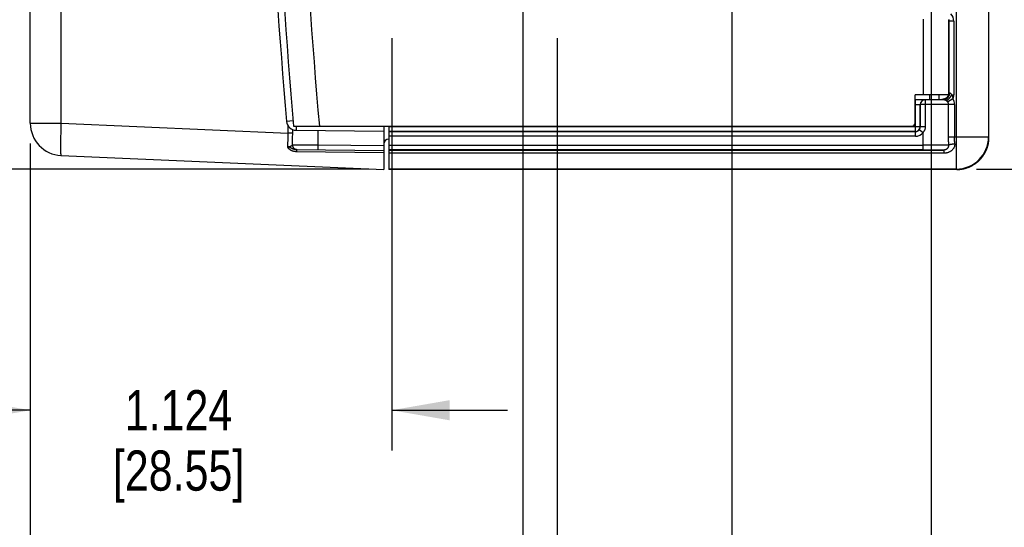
# Model space of a CAD drawing. Header units: inches. Extents: x 0 to 34, y 0 to 22.
# Tile 93 of 103: x 20.2 to 23.3, y 13.3 to 14.8. Entities that reach past the tile are written whole.
import ezdxf

# ---------------------------------------------------------------- set-up
doc = ezdxf.new("R2010")
doc.units = ezdxf.units.IN
doc.header["$LTSCALE"] = 1.87
doc.header["$MEASUREMENT"] = 0
doc.layers.get('0').update_dxf_attribs({"linetype": 'CONTINUOUS'})
doc.layers.add('DIMENSIONS', color=7, linetype='CONTINUOUS')
doc.styles.get("Standard").update_dxf_attribs({"font": 'txt', "width": 0.8})
doc.dimstyles.new('DIMSTYLE_1', dxfattribs={"dimtxt": 0.125, "dimasz": 0.18, "dimexe": 0.18, "dimexo": 0.0625, "dimgap": 0.09, "dimtad": 0, "dimtih": 1, "dimtoh": 1, "dimdec": 3, "dimzin": 4, "dimdsep": 46, "dimtxsty": 'STANDARD', "dimblk": '_FILLED', "dimblk1": '_FILLED', "dimblk2": '_FILLED', "dimcen": 0.09, "dimadec": 0, "dimazin": 0, "dimtp": 0.01, "dimtm": 0.01, "dimtfac": 1, "dimtdec": 3, "dimtofl": 0, "dimtmove": 0, "dimatfit": 3, "dimldrblk": '_FILLED', "dimfxl": 1, "dimtolj": 1, "dimtzin": 4, "dimarcsym": 0})

# ---------------------------------------------------------------- blocks, each defined once
blk = doc.blocks.new('_FILLED')
at = {"color": 0, "linetype": 'BYBLOCK'}
blk.add_solid([(0, 0), (-1, 0.174), (-1, -0.174)], dxfattribs=at)
blk = doc.blocks.new('*D5')
at = {"layer": 'DIMENSIONS', "color": 2, "linetype": 'CONTINUOUS'}
for p, q in [((21.359, 14.7899), (21.359, 13.5076)), ((20.2348, 14.4622), (20.2348, 13.5076)), ((20.2348, 13.6326), (19.8748, 13.6326)), ((21.359, 13.6326), (21.719, 13.6326))]:
    blk.add_line(p, q, dxfattribs=at)
at = {"layer": 'DIMENSIONS', "color": 2, "linetype": 'CONTINUOUS', "xscale": 0.18, "yscale": 0.18, "zscale": 0.18}
blk.add_blockref('_FILLED', (20.2348, 13.6326), dxfattribs=at)
at = {"layer": 'DIMENSIONS', "color": 2, "linetype": 'CONTINUOUS', "xscale": 0.18, "yscale": 0.18, "zscale": 0.18, "rotation": 180}
blk.add_blockref('_FILLED', (21.359, 13.6326), dxfattribs=at)
at = {"layer": 'DIMENSIONS', "color": 2, "linetype": 'CONTINUOUS', "insert": (20.696, 13.6951), "char_height": 0.125, "width": 0.7, "attachment_point": 2, "line_spacing_factor": 0.9}
blk.add_mtext('1.124\\P[28.55]', dxfattribs=at)
blk = doc.blocks.new('*D6')
at = {"layer": 'DIMENSIONS', "color": 2, "linetype": 'CONTINUOUS'}
for p, q in [((23.0371, 14.9379), (23.0371, 10.5076)), ((20.2348, 14.4622), (20.2348, 10.5076)), ((20.2348, 10.6326), (20.9969, 10.6326)), ((23.0371, 10.6326), (22.4469, 10.6326))]:
    blk.add_line(p, q, dxfattribs=at)
at = {"layer": 'DIMENSIONS', "color": 2, "linetype": 'CONTINUOUS', "xscale": 0.18, "yscale": 0.18, "zscale": 0.18, "rotation": 180}
blk.add_blockref('_FILLED', (20.2348, 10.6326), dxfattribs=at)
at = {"layer": 'DIMENSIONS', "color": 2, "linetype": 'CONTINUOUS', "xscale": 0.18, "yscale": 0.18, "zscale": 0.18}
blk.add_blockref('_FILLED', (23.0371, 10.6326), dxfattribs=at)
at = {"layer": 'DIMENSIONS', "color": 2, "linetype": 'CONTINUOUS', "insert": (21.7219, 10.6951), "char_height": 0.125, "width": 1.325, "attachment_point": 2, "line_spacing_factor": 0.9}
blk.add_mtext('2.802{\\Ftxt.shx;\\W1.000000;\\H0.125000; }[71.18]', dxfattribs=at)
blk = doc.blocks.new('*D7')
at = {"layer": 'DIMENSIONS', "color": 2, "linetype": 'CONTINUOUS'}
for p, q in [((23.9656, 15.1255), (23.9656, 15.4855)), ((23.2247, 15.1255), (24.0906, 15.1255)), ((23.1781, 14.3826), (24.0906, 14.3826)), ((23.9656, 14.3826), (23.9656, 14.0226))]:
    blk.add_line(p, q, dxfattribs=at)
at = {"layer": 'DIMENSIONS', "color": 2, "linetype": 'CONTINUOUS', "xscale": 0.18, "yscale": 0.18, "zscale": 0.18}
for p, rotation in [((23.9656, 15.1255), 270), ((23.9656, 14.3826), 90)]:
    blk.add_blockref('_FILLED', p, dxfattribs=dict(at, rotation=rotation))
at = {"layer": 'DIMENSIONS', "color": 2, "linetype": 'CONTINUOUS', "insert": (23.8156, 14.8226), "char_height": 0.125, "width": 0.7, "attachment_point": 2, "line_spacing_factor": 0.9}
blk.add_mtext('.743\\P[18.87]', dxfattribs=at)
blk = doc.blocks.new('*D9')
at = {"layer": 'DIMENSIONS', "color": 2, "linetype": 'CONTINUOUS'}
for p, q in [((19.4228, 14.9775), (19.4228, 15.3375)), ((21.1714, 14.9775), (19.2978, 14.9775)), ((21.2876, 14.3826), (19.2978, 14.3826)), ((19.4228, 14.3826), (19.4228, 14.0226))]:
    blk.add_line(p, q, dxfattribs=at)
at = {"layer": 'DIMENSIONS', "color": 2, "linetype": 'CONTINUOUS', "xscale": 0.18, "yscale": 0.18, "zscale": 0.18}
for p, rotation in [((19.4228, 14.9775), 270), ((19.4228, 14.3826), 90)]:
    blk.add_blockref('_FILLED', p, dxfattribs=dict(at, rotation=rotation))
at = {"layer": 'DIMENSIONS', "color": 2, "linetype": 'CONTINUOUS', "insert": (19.2728, 14.8134), "char_height": 0.125, "width": 0.7, "attachment_point": 2, "line_spacing_factor": 0.9}
blk.add_mtext('.595\\P[15.11]', dxfattribs=at)
blk = doc.blocks.new('*D10')
at = {"layer": 'DIMENSIONS', "color": 2, "linetype": 'CONTINUOUS'}
for p, q in [((22.4171, 15.6206), (22.4171, 11.2576)), ((20.2348, 14.4622), (20.2348, 11.2576)), ((20.2348, 11.3826), (20.5895, 11.3826)), ((22.4171, 11.3826), (22.0395, 11.3826))]:
    blk.add_line(p, q, dxfattribs=at)
at = {"layer": 'DIMENSIONS', "color": 2, "linetype": 'CONTINUOUS', "xscale": 0.18, "yscale": 0.18, "zscale": 0.18, "rotation": 180}
blk.add_blockref('_FILLED', (20.2348, 11.3826), dxfattribs=at)
at = {"layer": 'DIMENSIONS', "color": 2, "linetype": 'CONTINUOUS', "xscale": 0.18, "yscale": 0.18, "zscale": 0.18}
blk.add_blockref('_FILLED', (22.4171, 11.3826), dxfattribs=at)
at = {"layer": 'DIMENSIONS', "color": 2, "linetype": 'CONTINUOUS', "insert": (21.3145, 11.4451), "char_height": 0.125, "width": 1.325, "attachment_point": 2, "line_spacing_factor": 0.9}
blk.add_mtext('2.182{\\Ftxt.shx;\\W1.000000;\\H0.125000; }[55.43]', dxfattribs=at)
blk = doc.blocks.new('*D11')
at = {"layer": 'DIMENSIONS', "color": 2, "linetype": 'CONTINUOUS'}
for p, q in [((21.8739, 14.7898), (21.8739, 12.9777)), ((20.2348, 14.4622), (20.2348, 12.0076)), ((21.8739, 12.7727), (21.8739, 12.0076)), ((20.2348, 12.1326), (19.8748, 12.1326)), ((21.8739, 12.1326), (22.2339, 12.1326))]:
    blk.add_line(p, q, dxfattribs=at)
at = {"layer": 'DIMENSIONS', "color": 2, "linetype": 'CONTINUOUS', "xscale": 0.18, "yscale": 0.18, "zscale": 0.18}
blk.add_blockref('_FILLED', (20.2348, 12.1326), dxfattribs=at)
at = {"layer": 'DIMENSIONS', "color": 2, "linetype": 'CONTINUOUS', "xscale": 0.18, "yscale": 0.18, "zscale": 0.18, "rotation": 180}
blk.add_blockref('_FILLED', (21.8739, 12.1326), dxfattribs=at)
at = {"layer": 'DIMENSIONS', "color": 2, "linetype": 'CONTINUOUS', "insert": (21.0107, 12.1951), "char_height": 0.125, "width": 1.325, "attachment_point": 2, "line_spacing_factor": 0.9}
blk.add_mtext('1.639{\\Ftxt.shx;\\W1.000000;\\H0.125000; }[41.63]', dxfattribs=at)
blk = doc.blocks.new('*D15')
at = {"layer": 'DIMENSIONS', "color": 2, "linetype": 'CONTINUOUS'}
for p, q in [((22.6047, 15.8131), (24.8406, 15.8131)), ((24.7156, 15.8131), (24.7156, 15.3391)), ((24.7156, 14.3826), (24.7156, 14.9016)), ((23.1781, 14.3826), (24.8406, 14.3826))]:
    blk.add_line(p, q, dxfattribs=at)
at = {"layer": 'DIMENSIONS', "color": 2, "linetype": 'CONTINUOUS', "xscale": 0.18, "yscale": 0.18, "zscale": 0.18}
for p, rotation in [((24.7156, 15.8131), 90), ((24.7156, 14.3826), 270)]:
    blk.add_blockref('_FILLED', p, dxfattribs=dict(at, rotation=rotation))
at = {"layer": 'DIMENSIONS', "color": 2, "linetype": 'CONTINUOUS', "insert": (24.6156, 15.2766), "char_height": 0.125, "width": 0.7, "attachment_point": 2, "line_spacing_factor": 0.9}
blk.add_mtext('1.430\\P[36.33]', dxfattribs=at)
blk = doc.blocks.new('*D16')
at = {"layer": 'DIMENSIONS', "color": 2, "linetype": 'CONTINUOUS'}
for p, q in [((18.6728, 15.2305), (18.6728, 15.5905)), ((21.5795, 15.2305), (18.5478, 15.2305)), ((21.2876, 14.3826), (18.5478, 14.3826)), ((18.6728, 14.3826), (18.6728, 14.0226))]:
    blk.add_line(p, q, dxfattribs=at)
at = {"layer": 'DIMENSIONS', "color": 2, "linetype": 'CONTINUOUS', "xscale": 0.18, "yscale": 0.18, "zscale": 0.18}
for p, rotation in [((18.6728, 15.2305), 270), ((18.6728, 14.3826), 90)]:
    blk.add_blockref('_FILLED', p, dxfattribs=dict(at, rotation=rotation))
at = {"layer": 'DIMENSIONS', "color": 2, "linetype": 'CONTINUOUS', "insert": (18.5228, 15.0491), "char_height": 0.125, "width": 0.7, "attachment_point": 2, "line_spacing_factor": 0.9}
blk.add_mtext('.848\\P[21.54]', dxfattribs=at)
blk = doc.blocks.new('*D17')
at = {"layer": 'DIMENSIONS', "color": 2, "linetype": 'CONTINUOUS'}
for p, q in [((21.7671, 15.0429), (21.7671, 12.7576)), ((20.2348, 14.4622), (20.2348, 12.7576)), ((20.2348, 12.8826), (19.8748, 12.8826)), ((21.7671, 12.8826), (22.1271, 12.8826))]:
    blk.add_line(p, q, dxfattribs=at)
at = {"layer": 'DIMENSIONS', "color": 2, "linetype": 'CONTINUOUS', "xscale": 0.18, "yscale": 0.18, "zscale": 0.18}
blk.add_blockref('_FILLED', (20.2348, 12.8826), dxfattribs=at)
at = {"layer": 'DIMENSIONS', "color": 2, "linetype": 'CONTINUOUS', "xscale": 0.18, "yscale": 0.18, "zscale": 0.18, "rotation": 180}
blk.add_blockref('_FILLED', (21.7671, 12.8826), dxfattribs=at)
at = {"layer": 'DIMENSIONS', "color": 2, "linetype": 'CONTINUOUS', "insert": (21.019, 12.9451), "char_height": 0.125, "width": 1.325, "attachment_point": 2, "line_spacing_factor": 0.9}
blk.add_mtext('1.532{\\Ftxt.shx;\\W1.000000;\\H0.125000; }[38.92]', dxfattribs=at)
blk = doc.blocks.new('*D20')
at = {"layer": 'DIMENSIONS', "color": 2, "linetype": 'CONTINUOUS'}
for p, q in [((17.9228, 15.6175), (17.9228, 15.9775)), ((21.5935, 15.6175), (17.7978, 15.6175)), ((21.2876, 14.3826), (17.7978, 14.3826)), ((17.9228, 14.3826), (17.9228, 14.0226))]:
    blk.add_line(p, q, dxfattribs=at)
at = {"layer": 'DIMENSIONS', "color": 2, "linetype": 'CONTINUOUS', "xscale": 0.18, "yscale": 0.18, "zscale": 0.18}
for p, rotation in [((17.9228, 15.6175), 270), ((17.9228, 14.3826), 90)]:
    blk.add_blockref('_FILLED', p, dxfattribs=dict(at, rotation=rotation))
at = {"layer": 'DIMENSIONS', "color": 2, "linetype": 'CONTINUOUS', "insert": (17.8228, 15.3928), "char_height": 0.125, "width": 0.7, "attachment_point": 2, "line_spacing_factor": 0.9}
blk.add_mtext('1.235\\P[31.37]', dxfattribs=at)

msp = doc.modelspace()

# ---------------------------------------------------------------- linework, layer by layer
at = {"color": 7, "linetype": 'CONTINUOUS'}
for p, q in [((23.2171, 14.4811), (23.2171, 17.7498)), ((20.2348, 14.5247), (20.2348, 17.7062)), ((20.3304, 14.5247), (20.3304, 17.7062)), ((23.1156, 14.3826), (23.1156, 14.9359)), ((23.2156, 14.9065), (23.2156, 14.4826)), ((23.0121, 14.8481), (23.0121, 14.6135)), ((23.0921, 14.847), (23.0921, 14.6135)), ((23.0921, 14.8422), (23.0926, 14.8428)), ((23.1076, 14.8428), (23.0926, 14.8428)), ((23.0926, 14.6186), (23.0926, 14.8428)), ((23.1076, 14.8428), (23.1076, 14.6136)), ((23.0921, 14.6135), (22.9871, 14.6135)), ((22.9871, 14.526), (22.9871, 14.6135)), ((23.0321, 14.6135), (23.0321, 14.5991)), ((23.0621, 14.5992), (23.0621, 14.6135)), ((23.0921, 14.6192), (23.0926, 14.6186)), ((23.0946, 14.6185), (23.0926, 14.6186)), ((23.1014, 14.6136), (23.1076, 14.6136)), ((22.9871, 14.5991), (23.0721, 14.5992)), ((22.9871, 14.5982), (22.9883, 14.5982)), ((22.9883, 14.5832), (22.9871, 14.5832)), ((22.9883, 14.4993), (22.9883, 14.5982)), ((23.0033, 14.5829), (23.0033, 14.583)), ((23.0033, 14.583), (23.0033, 14.5143)), ((23.0198, 14.5829), (23.0033, 14.5829)), ((23.0033, 14.5143), (23.0033, 14.5829)), ((23.0183, 14.598), (23.0183, 14.5979)), ((23.0198, 14.5143), (23.0198, 14.5829)), ((23.0721, 14.5992), (23.0726, 14.5986)), ((23.0726, 14.5986), (23.0771, 14.5985)), ((23.0883, 14.5911), (23.105, 14.6014)), ((23.1101, 14.5834), (23.0905, 14.5834)), ((23.0905, 14.5834), (23.0905, 14.4826)), ((23.1101, 14.5834), (23.1101, 14.4826)), ((20.2348, 14.5247), (20.3304, 14.5247)), ((20.3304, 14.5247), (21.0369, 14.4939)), ((21.0525, 14.5321), (21.0321, 14.5302)), ((21.0369, 14.4939), (21.0369, 14.5165)), ((21.051, 14.4939), (21.0369, 14.4939)), ((21.051, 14.4939), (21.051, 14.505)), ((21.0538, 14.516), (22.9771, 14.516)), ((21.0618, 14.5029), (21.3348, 14.5005)), ((21.1291, 14.5023), (21.1291, 14.4573)), ((21.3348, 14.516), (21.3348, 14.381)), ((21.3501, 14.516), (21.3501, 14.381)), ((21.3501, 14.5143), (23.0033, 14.5143)), ((21.3501, 14.4993), (22.9883, 14.4993)), ((22.9883, 14.4993), (21.3501, 14.4993)), ((22.9883, 14.4993), (22.9883, 14.4993)), ((22.9883, 14.4843), (22.9883, 14.4993)), ((23.0002, 14.5051), (23.0121, 14.496)), ((23.0033, 14.5143), (23.0198, 14.5143)), ((23.0033, 14.5143), (23.0033, 14.5143)), ((23.0121, 14.4422), (23.0121, 14.496)), ((21.0503, 14.4578), (21.1291, 14.4573)), ((21.3497, 14.4756), (21.3501, 14.4756)), ((22.9883, 14.4843), (21.3501, 14.4843)), ((23.0905, 14.4826), (23.2156, 14.4826)), ((23.2171, 14.4811), (23.2156, 14.4826)), ((21.0625, 14.4429), (21.3348, 14.4405)), ((21.3348, 14.4327), (21.0632, 14.4363)), ((21.1291, 14.4573), (21.3348, 14.4555)), ((21.1291, 14.4573), (21.1291, 14.4423)), ((21.3501, 14.4572), (23.0121, 14.4572)), ((23.0121, 14.4422), (21.3501, 14.4422)), ((21.3501, 14.4417), (23.077, 14.4417)), ((23.077, 14.4318), (21.3501, 14.4318)), ((23.077, 14.4417), (23.077, 14.4318)), ((20.3304, 14.4248), (21.3348, 14.381)), ((23.1156, 14.3826), (21.3501, 14.3826)), ((23.1171, 14.3811), (21.3501, 14.381)), ((23.1156, 14.3826), (23.1171, 14.3811))]:
    msp.add_line(p, q, dxfattribs=at)
for centre, radius, start, end in [((39.0629, 16.1155), 18.08, 174.92453, 185.07547), ((39.0629, 16.1155), 18, 174.90191, 185.09809), ((38.9622, 16.1155), 18, 174.94741, 185.05259), ((23.0776, 14.8428), 0.03, 0.0096, 46.6341), ((23.0776, 14.8428), 0.015, 359.995, 15.2503), ((23.0726, 14.6186), 0.02, 270.0054, 345.0865), ((23.0726, 14.6186), 0.02, 346.8013, 359.9957), ((23.0777, 14.6136), 0.03, 335.8422, 0.0026), ((23.0183, 14.583), 0.015, 90.0052, 179.9948), ((23.0183, 14.5829), 0.015, 90.0052, 179.9948), ((23.0757, 14.5834), 0.0344, 0.0286, 31.5313), ((20.3348, 14.5247), 0.1, 179.9872, 267.5), ((21.062, 14.5329), 0.03, 185.0526, 269.5), ((22.9771, 14.526), 0.01, 270, 360), ((22.9883, 14.5143), 0.015, 270.0052, 359.9948), ((22.9883, 14.5143), 0.015, 269.9934, 322.4158), ((22.9883, 14.5143), 0.03, 270.0029, 322.4115), ((22.9883, 14.5143), 0.015, 322.4463, 0.0196), ((21.3498, 14.4606), 0.015, 90.5, 180), ((23.1156, 14.4826), 0.1, 270.0052, 359.9948), ((21.0652, 14.4577), 0.0148, 259.5413, 269.4961)]:
    msp.add_arc(centre, radius, start, end, dxfattribs=at)
for points, knots in [([(23.0771, 14.5985), (23.0777, 14.5985), (23.0788, 14.5986), (23.0805, 14.5989), (23.0822, 14.5993), (23.0838, 14.6), (23.0853, 14.6008), (23.0868, 14.6019), (23.0882, 14.603), (23.0894, 14.6044), (23.0906, 14.6058), (23.092, 14.6079), (23.0933, 14.6108), (23.0943, 14.6146), (23.0945, 14.6172), (23.0946, 14.6185)], [0, 0, 0, 0, 0.058174, 0.116552, 0.175295, 0.234548, 0.294434, 0.355048, 0.416453, 0.478682, 0.541735, 0.605579, 0.735251, 0.867074, 1, 1, 1, 1]), ([(23.0913, 14.6135), (23.0911, 14.6127), (23.0905, 14.611), (23.0893, 14.6088), (23.0878, 14.6066), (23.0861, 14.6047), (23.0844, 14.6033), (23.083, 14.6024), (23.0819, 14.6017), (23.0808, 14.6011), (23.0796, 14.6006), (23.0786, 14.6002), (23.0778, 14.6), (23.0774, 14.5999), (23.0772, 14.5998)], [0, 0, 0, 0, 0.124983, 0.24996, 0.374938, 0.499913, 0.624885, 0.687403, 0.749919, 0.812439, 0.874955, 0.937455, 0.96872, 1, 1, 1, 1]), ([(23.0832, 14.5963), (23.0834, 14.5963), (23.0839, 14.5962), (23.0845, 14.5963), (23.0851, 14.5964), (23.086, 14.5966), (23.0871, 14.5971), (23.0882, 14.5977), (23.0892, 14.5984), (23.09, 14.599), (23.0909, 14.5997), (23.0919, 14.6007), (23.0932, 14.602), (23.0945, 14.6034), (23.0958, 14.6049), (23.097, 14.6065), (23.0982, 14.6082), (23.0993, 14.61), (23.1004, 14.6118), (23.1011, 14.613), (23.1014, 14.6136)], [0, 0, 0, 0, 0.031692, 0.048883, 0.067143, 0.107238, 0.152515, 0.203131, 0.258995, 0.288822, 0.319848, 0.38527, 0.454767, 0.527752, 0.603578, 0.68155, 0.760934, 0.84098, 0.920922, 1, 1, 1, 1]), ([(23.1014, 14.6136), (23.1011, 14.614), (23.1007, 14.6145), (23.1002, 14.6152), (23.0998, 14.6157), (23.0993, 14.6161), (23.0989, 14.6166), (23.0984, 14.6169), (23.0979, 14.6173), (23.0975, 14.6176), (23.097, 14.6178), (23.0966, 14.6181), (23.096, 14.6183), (23.0954, 14.6184), (23.0949, 14.6185), (23.0947, 14.6185), (23.0946, 14.6185)], [0, 0, 0, 0, 0.152847, 0.228027, 0.30211, 0.374818, 0.445839, 0.514835, 0.581485, 0.645393, 0.706195, 0.763741, 0.817868, 0.915641, 0.959476, 1, 1, 1, 1]), ([(23.1014, 14.6136), (23.1016, 14.6131), (23.102, 14.6122), (23.1025, 14.6109), (23.1029, 14.6099), (23.1032, 14.6089), (23.1038, 14.6071), (23.1044, 14.6051), (23.1048, 14.603), (23.1049, 14.6019), (23.105, 14.6014)], [0, 0, 0, 0, 0.123853, 0.248075, 0.31032, 0.372646, 0.497542, 0.748327, 0.874118, 1, 1, 1, 1]), ([(23.0183, 14.598), (23.0183, 14.598), (23.0183, 14.598), (23.0183, 14.598), (23.0183, 14.598), (23.0183, 14.598), (23.0182, 14.598), (23.0182, 14.598), (23.0181, 14.598), (23.0181, 14.598), (23.0179, 14.598), (23.0178, 14.598), (23.0177, 14.598), (23.0175, 14.598), (23.0173, 14.598), (23.017, 14.5981), (23.0165, 14.5981), (23.016, 14.5981), (23.0154, 14.5981), (23.0147, 14.5981), (23.014, 14.5981), (23.0132, 14.5981), (23.0123, 14.5981), (23.0111, 14.5981), (23.0094, 14.5982), (23.0072, 14.5982), (23.0049, 14.5982), (23.0024, 14.5982), (22.9997, 14.5982), (22.997, 14.5982), (22.9931, 14.5982), (22.9902, 14.5982), (22.9883, 14.5982)], [0, 0, 0, 0, 0.000222, 0.000603, 0.001143, 0.001838, 0.00268, 0.003662, 0.006017, 0.008874, 0.01226, 0.01621, 0.020758, 0.025912, 0.03166, 0.044887, 0.060377, 0.078123, 0.098093, 0.120228, 0.144465, 0.170743, 0.199002, 0.229183, 0.295026, 0.367618, 0.446248, 0.5302, 0.618655, 0.710745, 0.805609, 1, 1, 1, 1]), ([(22.9883, 14.5832), (22.9893, 14.5832), (22.9907, 14.5832), (22.9926, 14.5832), (22.994, 14.5832), (22.9953, 14.5832), (22.9966, 14.5832), (22.9977, 14.5832), (22.9988, 14.5832), (22.9998, 14.5831), (23.0006, 14.5831), (23.0011, 14.5831), (23.0015, 14.5831), (23.0018, 14.5831), (23.0021, 14.5831), (23.0024, 14.5831), (23.0026, 14.5831), (23.0028, 14.583), (23.003, 14.583), (23.0031, 14.583), (23.0032, 14.583), (23.0032, 14.583), (23.0032, 14.583), (23.0033, 14.583), (23.0033, 14.583), (23.0033, 14.583), (23.0033, 14.583)], [0, 0, 0, 0, 0.193924, 0.288572, 0.380474, 0.468752, 0.552566, 0.631118, 0.70366, 0.769503, 0.828021, 0.854356, 0.878658, 0.900868, 0.920934, 0.93881, 0.954452, 0.967826, 0.9789, 0.987652, 0.991153, 0.994068, 0.9964, 0.998152, 0.999336, 1, 1, 1, 1]), ([(23.0771, 14.5985), (23.0771, 14.5985), (23.0771, 14.5985), (23.077, 14.5985), (23.0769, 14.5985), (23.0768, 14.5984), (23.0767, 14.5984), (23.0765, 14.5984), (23.0762, 14.5984), (23.076, 14.5984), (23.0756, 14.5984), (23.075, 14.5984), (23.0742, 14.5983), (23.0733, 14.5983), (23.0722, 14.5983), (23.071, 14.5983), (23.0697, 14.5982), (23.0683, 14.5982), (23.0662, 14.5982), (23.0633, 14.5981), (23.0595, 14.5981), (23.0553, 14.5981), (23.0508, 14.598), (23.0459, 14.598), (23.0408, 14.598), (23.0354, 14.598), (23.0279, 14.5979), (23.0222, 14.5979), (23.0183, 14.5979)], [0, 0, 0, 0, 0.000425, 0.000987, 0.002529, 0.004631, 0.007296, 0.010522, 0.014308, 0.018652, 0.023551, 0.035006, 0.048651, 0.064459, 0.082398, 0.10243, 0.124516, 0.148609, 0.174661, 0.232424, 0.297332, 0.368854, 0.446405, 0.529351, 0.617012, 0.708671, 0.803578, 1, 1, 1, 1]), ([(23.0198, 14.5829), (23.0198, 14.5839), (23.0198, 14.5858), (23.0197, 14.5882), (23.0196, 14.5899), (23.0195, 14.5912), (23.0195, 14.5924), (23.0194, 14.5935), (23.0193, 14.5944), (23.0191, 14.5953), (23.019, 14.5961), (23.0189, 14.5966), (23.0188, 14.597), (23.0188, 14.5972), (23.0187, 14.5974), (23.0186, 14.5976), (23.0186, 14.5977), (23.0185, 14.5978), (23.0184, 14.5979), (23.0184, 14.5979), (23.0184, 14.5979), (23.0183, 14.5979)], [0, 0, 0, 0, 0.19137, 0.375535, 0.462737, 0.54558, 0.623288, 0.695138, 0.760465, 0.818675, 0.869252, 0.911773, 0.929915, 0.945941, 0.959844, 0.971636, 0.98136, 0.989121, 0.992336, 0.995169, 1, 1, 1, 1]), ([(23.0905, 14.5834), (23.09, 14.5834), (23.0888, 14.5833), (23.0868, 14.5833), (23.0843, 14.5833), (23.0814, 14.5832), (23.078, 14.5832), (23.0727, 14.5831), (23.0652, 14.5831), (23.0552, 14.583), (23.044, 14.583), (23.0342, 14.583), (23.0261, 14.5829), (23.0219, 14.5829), (23.0198, 14.5829)], [0, 0, 0, 0, 0.021505, 0.04989, 0.084975, 0.126539, 0.174318, 0.228011, 0.351743, 0.494606, 0.652989, 0.822886, 0.910817, 1, 1, 1, 1]), ([(23.0772, 14.5998), (23.0769, 14.5997), (23.0765, 14.5996), (23.0759, 14.5995), (23.0754, 14.5994), (23.075, 14.5994), (23.0744, 14.5993), (23.0737, 14.5992), (23.073, 14.5991), (23.0723, 14.5991), (23.0718, 14.599), (23.0716, 14.599)], [0, 0, 0, 0, 0.125066, 0.250022, 0.312455, 0.374883, 0.499822, 0.624922, 0.750118, 0.87515, 1, 1, 1, 1]), ([(23.0771, 14.5985), (23.0772, 14.5985), (23.0775, 14.5985), (23.078, 14.5984), (23.0786, 14.5983), (23.0792, 14.5982), (23.08, 14.598), (23.0809, 14.5976), (23.0818, 14.5972), (23.0826, 14.5967), (23.083, 14.5965), (23.0832, 14.5963)], [0, 0, 0, 0, 0.065534, 0.13905, 0.224298, 0.325096, 0.44674, 0.596423, 0.780134, 0.88551, 1, 1, 1, 1]), ([(23.0832, 14.5963), (23.0837, 14.596), (23.0846, 14.5953), (23.0864, 14.5937), (23.0876, 14.5922), (23.0883, 14.5911)], [0, 0, 0, 0, 0.231461, 0.480591, 1, 1, 1, 1]), ([(23.0883, 14.5911), (23.0886, 14.5905), (23.0893, 14.5893), (23.09, 14.5874), (23.0904, 14.5854), (23.0905, 14.5841), (23.0905, 14.5834)], [0, 0, 0, 0, 0.249565, 0.499516, 0.749705, 1, 1, 1, 1]), ([(20.3304, 14.5247), (20.3302, 14.5183), (20.3298, 14.5086), (20.3294, 14.4959), (20.3291, 14.4867), (20.3289, 14.4778), (20.3288, 14.4695), (20.3287, 14.4616), (20.3286, 14.4544), (20.3287, 14.4478), (20.3287, 14.4428), (20.3288, 14.4392), (20.3289, 14.4368), (20.329, 14.4346), (20.3291, 14.4326), (20.3292, 14.4308), (20.3293, 14.4295), (20.3294, 14.4285), (20.3295, 14.4279), (20.3296, 14.4273), (20.3297, 14.4268), (20.3298, 14.4264), (20.3298, 14.426), (20.3299, 14.4256), (20.33, 14.4253), (20.3301, 14.4252), (20.3302, 14.425), (20.3302, 14.425), (20.3303, 14.4249), (20.3303, 14.4249), (20.3304, 14.4248), (20.3304, 14.4248), (20.3304, 14.4248)], [0, 0, 0, 0, 0.194452, 0.289318, 0.381391, 0.46979, 0.553668, 0.632221, 0.704699, 0.770409, 0.828727, 0.854938, 0.8791, 0.901157, 0.921059, 0.93876, 0.954224, 0.961107, 0.96742, 0.973161, 0.978328, 0.982923, 0.986945, 0.990399, 0.993294, 0.995644, 0.996625, 0.997484, 0.998232, 0.998883, 0.999462, 1, 1, 1, 1]), ([(21.0359, 14.4518), (21.0359, 14.4534), (21.036, 14.4568), (21.0362, 14.4619), (21.0364, 14.4671), (21.0366, 14.4723), (21.0367, 14.4777), (21.0368, 14.483), (21.0369, 14.4885), (21.0369, 14.4921), (21.0369, 14.4939)], [0, 0, 0, 0, 0.11838, 0.239377, 0.362635, 0.487799, 0.614498, 0.742353, 0.870985, 1, 1, 1, 1]), ([(21.0503, 14.4578), (21.0504, 14.4608), (21.0506, 14.4667), (21.0508, 14.4757), (21.0509, 14.4848), (21.051, 14.4909), (21.051, 14.4939)], [0, 0, 0, 0, 0.245896, 0.495325, 0.747087, 1, 1, 1, 1]), ([(21.0615, 14.516), (21.0615, 14.515), (21.0615, 14.5136), (21.0615, 14.5118), (21.0615, 14.5105), (21.0615, 14.5094), (21.0615, 14.5083), (21.0615, 14.5073), (21.0616, 14.5064), (21.0616, 14.5056), (21.0616, 14.5049), (21.0616, 14.5044), (21.0616, 14.504), (21.0617, 14.5038), (21.0617, 14.5036), (21.0617, 14.5034), (21.0617, 14.5032), (21.0617, 14.5031), (21.0617, 14.503), (21.0617, 14.503), (21.0617, 14.5029), (21.0617, 14.5029), (21.0618, 14.5029), (21.0618, 14.5029), (21.0618, 14.5029), (21.0618, 14.5029)], [0, 0, 0, 0, 0.219558, 0.321188, 0.416879, 0.506278, 0.589056, 0.664908, 0.733555, 0.794744, 0.848253, 0.893885, 0.913696, 0.931478, 0.947218, 0.960902, 0.972519, 0.982065, 0.989537, 0.992499, 0.994947, 0.99689, 0.998342, 0.999339, 1, 1, 1, 1]), ([(23.0121, 14.496), (23.0127, 14.4966), (23.0138, 14.4978), (23.0153, 14.4999), (23.0166, 14.5021), (23.0178, 14.5044), (23.0186, 14.5067), (23.0193, 14.5092), (23.0197, 14.5117), (23.0198, 14.5134), (23.0198, 14.5143)], [0, 0, 0, 0, 0.125026, 0.250037, 0.375027, 0.500007, 0.624988, 0.749982, 0.874986, 1, 1, 1, 1]), ([(21.0359, 14.4518), (21.0364, 14.4518), (21.0371, 14.4518), (21.0381, 14.452), (21.0388, 14.4521), (21.0396, 14.4522), (21.0405, 14.4524), (21.0415, 14.4526), (21.0428, 14.453), (21.0439, 14.4534), (21.0449, 14.4538), (21.0459, 14.4542), (21.0467, 14.4547), (21.0475, 14.4551), (21.0482, 14.4556), (21.0488, 14.4561), (21.0493, 14.4565), (21.0497, 14.457), (21.0501, 14.4574), (21.0502, 14.4577), (21.0503, 14.4578)], [0, 0, 0, 0, 0.094237, 0.140444, 0.185812, 0.230219, 0.273572, 0.35693, 0.435679, 0.509742, 0.579129, 0.643913, 0.704155, 0.759874, 0.811056, 0.857685, 0.899763, 0.937347, 0.970642, 1, 1, 1, 1]), ([(21.0503, 14.4578), (21.0503, 14.457), (21.0504, 14.4552), (21.0511, 14.4527), (21.0522, 14.4503), (21.0537, 14.4482), (21.0555, 14.4463), (21.0576, 14.4448), (21.06, 14.4437), (21.0616, 14.4432), (21.0625, 14.4431)], [0, 0, 0, 0, 0.125323, 0.250597, 0.37579, 0.50087, 0.625824, 0.750651, 0.875367, 1, 1, 1, 1]), ([(23.1106, 14.4611), (23.1107, 14.4605), (23.1107, 14.4595), (23.1106, 14.4579), (23.1104, 14.4564), (23.1102, 14.4549), (23.1098, 14.4534), (23.1092, 14.4514), (23.1082, 14.449), (23.1067, 14.4464), (23.1049, 14.4439), (23.1029, 14.4416), (23.1006, 14.4396), (23.0981, 14.4378), (23.0954, 14.4362), (23.0926, 14.4349), (23.0896, 14.4338), (23.0866, 14.4329), (23.0834, 14.4323), (23.0803, 14.4319), (23.0781, 14.4318), (23.077, 14.4318)], [0, 0, 0, 0, 0.031394, 0.062674, 0.093836, 0.124885, 0.15583, 0.18668, 0.248124, 0.309376, 0.370584, 0.431898, 0.49345, 0.555346, 0.617665, 0.680447, 0.743685, 0.807341, 0.871351, 0.935612, 1, 1, 1, 1]), ([(23.0905, 14.4826), (23.0905, 14.4783), (23.0906, 14.4718), (23.0907, 14.4632), (23.0909, 14.4589), (23.0909, 14.4567)], [0, 0, 0, 0, 0.501905, 0.751676, 1, 1, 1, 1]), ([(23.0909, 14.4567), (23.091, 14.4568), (23.0911, 14.4569), (23.0913, 14.4571), (23.0915, 14.4573), (23.0919, 14.4576), (23.0925, 14.4579), (23.0933, 14.4583), (23.0942, 14.4586), (23.0953, 14.459), (23.0965, 14.4593), (23.0978, 14.4596), (23.0992, 14.4599), (23.1012, 14.4602), (23.1038, 14.4606), (23.1072, 14.4609), (23.1095, 14.461), (23.1106, 14.4611)], [0, 0, 0, 0, 0.01238, 0.02602, 0.04101, 0.05741, 0.09456, 0.13759, 0.186412, 0.24082, 0.300515, 0.365132, 0.434244, 0.507381, 0.663636, 0.829445, 1, 1, 1, 1]), ([(23.1106, 14.4611), (23.1106, 14.4628), (23.1104, 14.4664), (23.1102, 14.4718), (23.1101, 14.4772), (23.1101, 14.4808), (23.1101, 14.4826)], [0, 0, 0, 0, 0.247412, 0.497039, 0.748148, 1, 1, 1, 1]), ([(23.1166, 14.3811), (23.1174, 14.3811), (23.1191, 14.3811), (23.1211, 14.3812), (23.1228, 14.3813), (23.1244, 14.3814), (23.1265, 14.3816), (23.1285, 14.3818), (23.1301, 14.382), (23.1318, 14.3822), (23.1338, 14.3825), (23.137, 14.3831), (23.141, 14.384), (23.1458, 14.3853), (23.1505, 14.3868), (23.1551, 14.3885), (23.1596, 14.3905), (23.1654, 14.3935), (23.1725, 14.3977), (23.1804, 14.4035), (23.1878, 14.4101), (23.1944, 14.4174), (23.1993, 14.424), (23.2028, 14.4295), (23.2053, 14.4338), (23.2075, 14.4382), (23.2102, 14.4442), (23.2129, 14.452), (23.2149, 14.4599), (23.2161, 14.4664), (23.2169, 14.4729), (23.2171, 14.4778), (23.2171, 14.4811)], [0, 0, 0, 0, 0.015625, 0.031254, 0.03907, 0.046886, 0.062515, 0.078141, 0.085954, 0.093767, 0.109394, 0.125024, 0.156279, 0.187532, 0.218786, 0.25004, 0.281294, 0.312548, 0.375038, 0.437527, 0.500017, 0.562507, 0.624998, 0.656252, 0.687507, 0.718762, 0.750017, 0.812508, 0.874999, 0.906254, 0.937508, 1, 1, 1, 1]), ([(21.0632, 14.4363), (21.0618, 14.4363), (21.0589, 14.4365), (21.0546, 14.4372), (21.0512, 14.4382), (21.0485, 14.4392), (21.0466, 14.4401), (21.0447, 14.4411), (21.043, 14.4422), (21.0416, 14.4433), (21.0406, 14.4442), (21.0398, 14.4449), (21.0391, 14.4457), (21.0385, 14.4464), (21.038, 14.4471), (21.0376, 14.4477), (21.0373, 14.4481), (21.0371, 14.4485), (21.0368, 14.449), (21.0366, 14.4494), (21.0364, 14.4499), (21.0363, 14.4502), (21.0361, 14.4506), (21.0361, 14.4508), (21.036, 14.451), (21.036, 14.4512), (21.0359, 14.4514), (21.0359, 14.4515), (21.0359, 14.4516), (21.0359, 14.4517), (21.0359, 14.4518)], [0, 0, 0, 0, 0.128922, 0.257793, 0.385961, 0.44961, 0.512853, 0.575629, 0.637886, 0.699591, 0.730238, 0.760744, 0.791109, 0.821336, 0.85143, 0.866431, 0.881399, 0.896335, 0.911239, 0.926112, 0.940954, 0.955764, 0.963157, 0.970542, 0.977921, 0.985293, 0.988972, 0.992653, 0.996337, 1, 1, 1, 1]), ([(21.0625, 14.4429), (21.0613, 14.4429), (21.059, 14.443), (21.0562, 14.4436), (21.054, 14.4442), (21.0523, 14.4448), (21.0506, 14.4454), (21.0493, 14.446), (21.0482, 14.4465), (21.0474, 14.4469), (21.0466, 14.4473), (21.0458, 14.4477), (21.045, 14.4481), (21.0442, 14.4486), (21.0434, 14.449), (21.0426, 14.4494), (21.042, 14.4498), (21.0414, 14.45), (21.041, 14.4502), (21.0406, 14.4504), (21.0402, 14.4506), (21.0398, 14.4508), (21.0394, 14.451), (21.0392, 14.4511), (21.0389, 14.4511), (21.0387, 14.4512), (21.0385, 14.4512), (21.0383, 14.4513), (21.0381, 14.4513), (21.0379, 14.4514), (21.0376, 14.4515), (21.0373, 14.4515), (21.037, 14.4516), (21.0368, 14.4517), (21.0365, 14.4517), (21.0362, 14.4517), (21.036, 14.4518), (21.0359, 14.4518)], [0, 0, 0, 0, 0.119678, 0.242142, 0.304174, 0.366595, 0.429324, 0.492293, 0.523849, 0.555442, 0.587064, 0.618708, 0.650367, 0.682036, 0.713729, 0.745458, 0.777196, 0.79306, 0.808931, 0.824827, 0.840765, 0.856724, 0.872636, 0.880565, 0.88848, 0.896393, 0.904316, 0.912252, 0.920201, 0.928164, 0.936138, 0.952102, 0.96008, 0.968054, 0.976033, 0.984019, 1, 1, 1, 1]), ([(21.0625, 14.4429), (21.0625, 14.4429), (21.0625, 14.4429), (21.0625, 14.4428), (21.0626, 14.4428), (21.0626, 14.4427), (21.0626, 14.4427), (21.0626, 14.4426), (21.0627, 14.4425), (21.0627, 14.4424), (21.0628, 14.4422), (21.0628, 14.4419), (21.0629, 14.4415), (21.0629, 14.4411), (21.063, 14.4407), (21.063, 14.4402), (21.0631, 14.4396), (21.0631, 14.4388), (21.0632, 14.4377), (21.0632, 14.4368), (21.0632, 14.4363)], [0, 0, 0, 0, 0.004727, 0.01029, 0.017225, 0.025811, 0.03619, 0.048437, 0.06259, 0.078673, 0.116638, 0.162311, 0.215586, 0.276308, 0.344277, 0.419265, 0.501007, 0.589214, 0.783726, 1, 1, 1, 1]), ([(23.0909, 14.4567), (23.0907, 14.4567), (23.0902, 14.4568), (23.089, 14.4568), (23.0871, 14.4568), (23.0845, 14.4569), (23.0813, 14.4569), (23.0775, 14.457), (23.0716, 14.457), (23.0631, 14.4571), (23.0518, 14.4571), (23.0392, 14.4572), (23.0259, 14.4572), (23.0168, 14.4572), (23.0121, 14.4572)], [0, 0, 0, 0, 0.008575, 0.019042, 0.045567, 0.079373, 0.120204, 0.167747, 0.221641, 0.346791, 0.491842, 0.652375, 0.823499, 1, 1, 1, 1]), ([(23.0121, 14.4422), (23.0162, 14.4422), (23.0223, 14.4422), (23.0304, 14.4422), (23.0362, 14.4422), (23.0418, 14.4421), (23.0472, 14.4421), (23.0522, 14.4421), (23.0568, 14.4421), (23.0611, 14.442), (23.0649, 14.442), (23.0678, 14.4419), (23.0699, 14.4419), (23.0712, 14.4419), (23.0724, 14.4419), (23.0735, 14.4418), (23.0744, 14.4418), (23.0752, 14.4418), (23.0759, 14.4418), (23.0764, 14.4417), (23.0766, 14.4417), (23.0768, 14.4417), (23.0769, 14.4417), (23.077, 14.4417), (23.077, 14.4417)], [0, 0, 0, 0, 0.189493, 0.282092, 0.372135, 0.458807, 0.541321, 0.618931, 0.690933, 0.756675, 0.815562, 0.86706, 0.88989, 0.910704, 0.929453, 0.946097, 0.960598, 0.972922, 0.983043, 0.990939, 0.994047, 0.996593, 0.998578, 1, 1, 1, 1]), ([(23.0909, 14.4567), (23.091, 14.4563), (23.091, 14.4553), (23.0909, 14.4538), (23.0907, 14.4524), (23.0903, 14.4511), (23.0898, 14.4498), (23.0892, 14.4485), (23.0885, 14.4474), (23.0876, 14.4463), (23.0866, 14.4453), (23.0856, 14.4444), (23.0844, 14.4436), (23.0831, 14.443), (23.0817, 14.4424), (23.0802, 14.442), (23.0786, 14.4417), (23.0776, 14.4417), (23.077, 14.4417)], [0, 0, 0, 0, 0.063621, 0.126201, 0.187736, 0.248319, 0.30816, 0.367472, 0.426477, 0.485544, 0.545038, 0.605328, 0.666823, 0.729898, 0.794893, 0.861896, 0.930548, 1, 1, 1, 1])]:
    msp.add_open_spline(points, degree=3, knots=knots, dxfattribs=at)

# ---------------------------------------------------------------- dimensions: what is measured, and where the dimension line sits
at = {"layer": 'DIMENSIONS', "color": 2, "linetype": 'CONTINUOUS'}
for base, p1, p2, picture, middle in [((17.9228, 14.3826), (21.5935, 15.6175), (21.2876, 14.3826), '*D20', (17.7728, 15.2365)), ((24.71563, 14.38262), (22.60472, 15.81306), (23.17813, 14.38262), '*D15', (24.56563, 15.12033)), ((18.6728, 14.3826), (21.5795, 15.2305), (21.2876, 14.3826), '*D16', (18.5478, 14.8929)), ((23.9656, 14.3826), (23.2247, 15.1255), (23.1781, 14.3826), '*D7', (23.8406, 14.6663)), ((19.4228, 14.3826), (21.1714, 14.9775), (21.2876, 14.3826), '*D9', (19.2978, 14.6571))]:
    dim = msp.add_linear_dim(base=base, p1=p1, p2=p2, angle=270, dimstyle='DIMSTYLE_1', dxfattribs=at)
    dim.commit()
    dim.dimension.update_dxf_attribs({"geometry": picture, "text_midpoint": middle, "dimtype": 160})
for base, p2, picture, middle in [((22.4171, 11.3826), (22.4171, 15.6206), '*D10', (21.1645, 11.3826)), ((21.7671, 12.8826), (21.7671, 15.0429), '*D17', (20.869, 12.8826)), ((23.0371, 10.6326), (23.0371, 14.9379), '*D6', (21.5719, 10.6326)), ((21.359, 13.6326), (21.359, 14.7899), '*D5', (20.646, 13.5389)), ((21.8739, 12.1326), (21.8739, 14.7898), '*D11', (20.8607, 12.1326))]:
    dim = msp.add_linear_dim(base=base, p1=(20.2348, 14.4622), p2=p2, dimstyle='DIMSTYLE_1', dxfattribs=at)
    dim.commit()
    dim.dimension.update_dxf_attribs({"geometry": picture, "text_midpoint": middle, "dimtype": 160})

doc.saveas('drawing.dxf')
